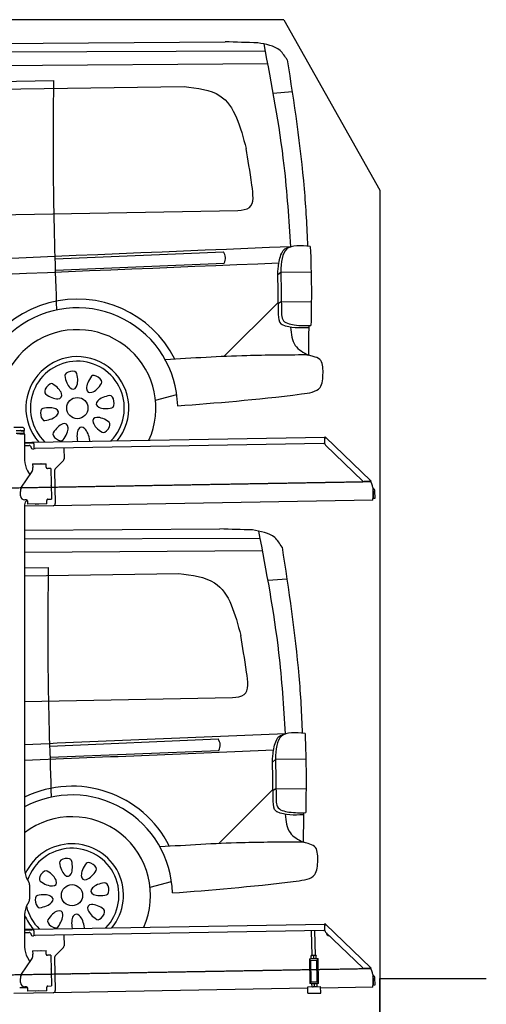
# Model space of a CAD drawing. Header units: millimetres. Extents: x 1073 to 6773, y 5641 to 12616.
# Tile 4 of 4: x 4585 to 6773, y 7995 to 12616. Entities that reach past the tile are written whole.
import ezdxf

# ---------------------------------------------------------------- set-up
doc = ezdxf.new("R2010")
doc.units = ezdxf.units.MM
doc.linetypes.add('GEN3', pattern=[6.25, 5, -1.25])
doc.layers.get('0').update_dxf_attribs({"lineweight": 25})
doc.layers.add('3', color=6, linetype='GEN3', lineweight=25)
doc.layers.add('Car', color=10, linetype='Continuous')

msp = doc.modelspace()

# ---------------------------------------------------------------- linework, layer by layer
for p, q in [((5822.8, 12615.9), (2672.8, 12615.9)), ((5822.8, 12615.9), (6272.8, 11815.9)), ((6272.8, 11815.9), (6272.8, 7665.9)), ((4597.6, 10702.5), (4557.6, 10702.5)), ((4603.4, 10686), (4567.7, 10686)), ((4603.4, 10674), (4567.7, 10674)), ((4592.2, 10686.5), (4604.6, 10686.5)), ((4603.4, 10686), (4605.6, 10686)), ((4605.6, 10674), (4603.4, 10674)), ((4605.6, 10674), (4605.6, 10686)), ((4607.6, 10689.5), (4607.6, 10692.5)), ((4584.6, 10672.5), (4572.6, 10672.5)), ((4584.6, 10672.5), (4606.6, 10672.5)), ((4607.6, 10671.5), (4607.6, 10549.5)), ((4607.6, 10632.3), (4641, 10632.8)), ((4641.1, 10628.8), (4607.6, 10628.3)), ((4641, 10632.8), (4651, 10633)), ((4651.1, 10629), (4641.1, 10628.8)), ((4651, 10633), (6015.8, 10656.8)), ((4651.2, 10625), (4651, 10633)), ((6017, 10658.5), (6015.6, 10657.1)), ((6017.4, 10655.4), (6015.6, 10657.1)), ((6016.1, 10625.9), (6015.7, 10648.4)), ((6016, 10650), (6015.8, 10656.8)), ((6017, 10658.5), (6018.8, 10656.8)), ((6018.9, 10653.9), (6017.4, 10655.4)), ((6018.8, 10656.8), (6020.3, 10655.3)), ((6018.9, 10653.9), (6019.2, 10654.3)), ((6019.2, 10654.3), (6020.3, 10655.3)), ((6020.3, 10655.3), (6229.5, 10453.3)), ((4607.6, 10617.2), (4628.8, 10617.6)), ((4639, 10607.8), (4639, 10606.8)), ((4644.1, 10601.9), (4649.1, 10602)), ((4651.2, 10625), (4651.5, 10608)), ((6011.4, 10626.8), (4656.6, 10603.1)), ((4791.5, 10605.5), (4792.4, 10554.6)), ((6193, 10451), (6019.2, 10618.9)), ((4789.6, 10547.5), (4751.2, 10507.7)), ((4593.6, 10422.1), (4639.7, 10490.5)), ((4621, 10499.5), (4632.4, 10479.7)), ((4645.3, 10530.9), (4708.3, 10532)), ((4645.3, 10530.9), (4645.6, 10514.9)), ((4645.7, 10510.7), (4645.6, 10514.9)), ((4669.8, 10531.8), (4683.8, 10532.1)), ((4708.6, 10516), (4708.3, 10532)), ((4708.6, 10516), (4708.6, 10515)), ((4713.7, 10510.1), (4714.7, 10510.1)), ((4730.7, 10510.4), (4714.7, 10510.1)), ((4730.7, 10510.4), (4733.2, 10366.4)), ((4748.4, 10500.5), (4751.1, 10344.7)), ((4732.3, 10445.4), (4732.6, 10431.4)), ((6222.7, 10448.5), (6200.2, 10448.1)), ((6228.5, 10452.3), (6228.1, 10451.9)), ((6229.6, 10450.4), (6228.1, 10451.9)), ((6229.5, 10453.3), (6228.5, 10452.3)), ((6229.5, 10453.3), (6231, 10451.9)), ((6231.4, 10448.7), (6229.6, 10450.4)), ((6231, 10451.9), (6232.8, 10450.1)), ((6231.4, 10448.7), (6232.8, 10450.1)), ((4587.9, 10381.9), (4587.6, 10401.9)), ((6240, 10420), (6240.9, 10368.7)), ((6242.3, 10403.2), (6242.9, 10370.8)), ((6250.9, 10371), (6250.3, 10403.3)), ((4616.3, 10362.4), (4608.3, 10362.2)), ((4621.4, 10357.5), (4621.6, 10342.5)), ((4711.3, 10361), (4711.3, 10360)), ((4711.6, 10344), (4711.3, 10360)), ((4717.2, 10366.1), (4716.2, 10366.1)), ((4717.2, 10366.1), (4733.2, 10366.4)), ((6241, 10360.7), (4741.3, 10334.5)), ((6241, 10360.7), (6240.9, 10368.7)), ((6242.9, 10370.8), (6250.9, 10371)), ((4607.6, 10339.5), (4607.6, 8629.1)), ((4741.3, 10334.5), (4607.6, 10332.2)), ((4711.6, 10344), (4621.6, 10342.5)), ((4673.6, 10342.9), (4659.6, 10342.6)), ((4621, 8579.1), (4627.2, 8568.3)), ((4630.6, 8555.8), (4630.6, 8489.2)), ((4627.2, 8476.7), (4621, 8465.8)), ((4607.6, 8415.8), (4607.6, 8264.5)), ((4651, 8348), (6015.8, 8371.8)), ((6017, 8373.5), (6015.6, 8372.1)), ((6017.4, 8370.4), (6015.6, 8372.1)), ((6016, 8365), (6015.8, 8371.8)), ((6017, 8373.5), (6018.8, 8371.8)), ((6018.9, 8368.9), (6017.4, 8370.4)), ((6018.8, 8371.8), (6020.3, 8370.3)), ((6018.9, 8368.9), (6019.2, 8369.3)), ((6019.2, 8369.3), (6020.3, 8370.3)), ((6020.3, 8370.3), (6229.5, 8168.3)), ((4607.6, 8347.3), (4641, 8347.8)), ((4641.1, 8343.8), (4607.6, 8343.3)), ((4607.6, 8332.2), (4628.8, 8332.6)), ((4639, 8322.8), (4639, 8321.8)), ((4641, 8347.8), (4651, 8348)), ((4651.1, 8344), (4641.1, 8343.8)), ((4651.2, 8340), (4651, 8348)), ((4651.2, 8340), (4651.5, 8323)), ((6011.4, 8341.8), (4656.6, 8318.1)), ((4791.5, 8320.5), (4792.4, 8269.6)), ((5955.4, 8224.1), (5953.4, 8340.7)), ((5971.4, 8224.3), (5969.4, 8341)), ((6016.1, 8340.9), (6015.7, 8363.4)), ((6193, 8166), (6019.2, 8333.9)), ((4644.1, 8316.9), (4649.1, 8317)), ((4645.3, 8245.9), (4708.3, 8247)), ((4645.3, 8245.9), (4645.6, 8229.9)), ((4645.7, 8225.7), (4645.6, 8229.9)), ((4669.8, 8246.8), (4683.8, 8247.1)), ((4708.6, 8231), (4708.3, 8247)), ((4708.6, 8231), (4708.6, 8230)), ((4713.7, 8225.1), (4714.7, 8225.1)), ((4730.7, 8225.4), (4714.7, 8225.1)), ((4730.7, 8225.4), (4733.2, 8081.4)), ((4789.6, 8262.5), (4751.2, 8222.7)), ((4593.6, 8137.1), (4639.7, 8205.5)), ((4621, 8214.5), (4632.4, 8194.7)), ((4748.4, 8215.5), (4751.1, 8059.7)), ((5943.7, 8209), (5948.7, 8209.1)), ((5943.7, 8209), (5943.8, 8201.1)), ((5948.8, 8201.1), (5943.8, 8201.1)), ((5943.8, 8201.1), (5943.9, 8193.1)), ((5943.9, 8193.1), (5945.4, 8108.1)), ((5948.7, 8209.1), (5978.7, 8209.7)), ((5948.8, 8201.1), (5978.8, 8201.7)), ((5952.1, 8101.2), (5950.4, 8201.2)), ((5952.2, 8224), (5951.4, 8223.6)), ((5951.6, 8210.7), (5951.4, 8222.5)), ((5952.4, 8209.2), (5951.7, 8209.6)), ((5974.7, 8224.4), (5952.2, 8224)), ((5963.6, 8210.9), (5963.4, 8222.7)), ((5974.7, 8224.4), (5975.4, 8224)), ((5974.9, 8209.6), (5975.7, 8210)), ((5975.6, 8211.1), (5975.4, 8222.9)), ((5979, 8101.6), (5977.3, 8201.6)), ((5978.7, 8209.7), (5983.7, 8209.7)), ((5983.8, 8201.7), (5978.8, 8201.7)), ((5983.8, 8201.7), (5983.7, 8209.7)), ((5983.9, 8193.7), (5983.8, 8201.7)), ((5985.4, 8108.8), (5983.9, 8193.7)), ((4732.3, 8160.4), (4732.6, 8146.4)), ((6222.7, 8163.5), (6200.2, 8163.1)), ((6228.5, 8167.3), (6228.1, 8166.9)), ((6229.6, 8165.4), (6228.1, 8166.9)), ((6229.5, 8168.3), (6228.5, 8167.3)), ((6229.5, 8168.3), (6231, 8166.9)), ((6231.4, 8163.7), (6229.6, 8165.4)), ((6231, 8166.9), (6232.8, 8165.1)), ((6231.4, 8163.7), (6232.8, 8165.1)), ((6240, 8135), (6240.9, 8083.7)), ((4587.9, 8096.9), (4587.6, 8116.9)), ((5945.4, 8108.1), (5945.6, 8100.1)), ((5945.6, 8100.1), (5950.6, 8100.2)), ((5945.6, 8100.1), (5945.7, 8092.1)), ((5950.7, 8092.2), (5945.7, 8092.1)), ((5950.6, 8100.2), (5980.6, 8100.7)), ((5950.7, 8092.2), (5980.7, 8092.7)), ((5952.1, 8101.2), (5979, 8101.6)), ((5954.5, 8092.2), (5953.7, 8091.8)), ((5953.7, 8090.7), (5953.9, 8078.9)), ((5957.6, 8100.3), (5957.6, 8101.3)), ((5965.7, 8090.9), (5965.9, 8079.1)), ((5973.6, 8100.6), (5973.6, 8101.6)), ((5977, 8092.6), (5977.7, 8092.2)), ((5977.7, 8091.1), (5977.9, 8079.3)), ((5980.6, 8100.7), (5985.6, 8100.8)), ((5985.7, 8092.8), (5980.7, 8092.7)), ((5985.6, 8100.8), (5985.4, 8108.8)), ((5985.7, 8092.8), (5985.6, 8100.8)), ((6242.3, 8118.2), (6242.9, 8085.8)), ((6250.9, 8086), (6250.3, 8118.3)), ((6272.8, 5765.9), (6272.8, 8115.9)), ((6272.8, 8115.9), (6772.8, 8115.9)), ((4741.3, 8049.5), (4556.6, 8046.3)), ((4621.4, 8072.5), (4584.6, 8072.5)), ((4616.3, 8077.4), (4608.3, 8077.2)), ((4621.4, 8072.5), (4621.6, 8057.5)), ((4711.6, 8059), (4621.6, 8057.5)), ((4673.6, 8057.9), (4659.6, 8057.6)), ((4711.3, 8076), (4711.3, 8075)), ((4711.6, 8059), (4711.3, 8075)), ((4717.2, 8081.1), (4716.2, 8081.1)), ((4717.2, 8081.1), (4733.2, 8081.4)), ((5936.1, 8070.4), (4741.3, 8049.5)), ((5936, 8077.1), (5996, 8078.1)), ((5936.5, 8047.1), (5936, 8077.1)), ((5936.5, 8047.1), (5996.5, 8048.1)), ((5954.7, 8077.4), (5954, 8077.8)), ((5977.2, 8077.8), (5978, 8078.3)), ((5996.5, 8048.1), (5996, 8078.1)), ((6241, 8075.7), (5996.1, 8071.4)), ((6241, 8075.7), (6240.9, 8083.7)), ((6242.9, 8085.8), (6250.9, 8086))]:
    msp.add_line(p, q)
for centre, radius, start, end in [((4589.6, 10686.5), 1, 48.5904, 210), ((4589.6, 10674), 1, 180, 311.4096), ((4592.2, 10689.5), 3, 228.5904, 270), ((4592.2, 10671), 3, 90, 131.4096), ((4597.6, 10692.5), 10, 0, 90), ((4604.6, 10689.5), 3, 270, 0), ((4604.6, 10671), 3, 22.0009, 90), ((4606.6, 10671.5), 1, 0, 90), ((6011.3, 10631.8), 5, 271, 342.4709), ((6020.7, 10648.5), 5, 129.2435, 181), ((4629, 10607.6), 10, 1, 91), ((4644, 10606.9), 5, 181, 271), ((4649, 10607), 5, 271, 327.7633), ((4656.5, 10608.1), 5, 181, 271), ((6026.1, 10626.1), 10, 181, 226), ((4707.6, 10549.5), 100, 180, 210), ((4782.4, 10554.4), 10, 316, 1), ((4610.7, 10510), 35, 326, 1), ((4669.8, 10530.8), 1, 91, 151), ((4683.8, 10531.1), 1, 31, 91), ((4713.6, 10515.1), 5, 181, 271), ((4758.4, 10500.7), 10, 136, 181), ((4731.3, 10445.4), 1, 1, 61), ((6200, 10458.1), 10, 226, 271), ((6222.6, 10453.5), 5, 271, 322.7565), ((6190, 10419.1), 50, 1, 41.0686), ((4622.6, 10402.5), 35, 146, 181), ((4731.6, 10431.4), 1, 301, 1), ((6234.3, 10403), 16, 1, 68.9757), ((6234.3, 10403), 8, 1, 42.4096), ((4607.9, 10382.2), 20, 181, 271), ((4632.6, 10339.5), 25, 120.6872, 180), ((4616.4, 10357.4), 5, 12.537, 91), ((4716.3, 10361.1), 5, 91, 181), ((4659.6, 10343.6), 1, 211, 271), ((4673.6, 10343.9), 1, 271, 331), ((4741.1, 10344.5), 10, 271, 1), ((4707.6, 8629.1), 100, 180, 210), ((4605.6, 8555.8), 25, 0, 30), ((4707.6, 8415.8), 100, 150, 180), ((4605.6, 8489.2), 25, 330, 0), ((6020.7, 8363.5), 5, 129.2435, 181), ((4629, 8322.6), 10, 1, 91), ((4644, 8321.9), 5, 181, 271), ((4649, 8322), 5, 271, 327.7633), ((4656.5, 8323.1), 5, 181, 271), ((6011.3, 8346.8), 5, 271, 342.4709), ((6026.1, 8341.1), 10, 181, 226), ((6035.1, 8329.7), 12.5, 175.968, 276.032), ((4707.6, 8264.5), 100, 180, 210), ((4610.7, 8225), 35, 326, 1), ((4669.8, 8245.8), 1, 91, 151), ((4683.8, 8246.1), 1, 31, 91), ((4713.6, 8230.1), 5, 181, 271), ((4782.4, 8269.4), 10, 316, 1), ((4758.4, 8215.7), 10, 136, 181), ((4622.6, 8117.5), 35, 146, 181), ((4731.3, 8160.4), 1, 1, 61), ((4731.6, 8146.4), 1, 301, 1), ((6200, 8173.1), 10, 226, 271), ((6222.6, 8168.5), 5, 271, 322.7565), ((6190, 8134.1), 50, 1, 41.0686), ((6234.3, 8118), 16, 1, 68.9757), ((4607.9, 8097.2), 20, 181, 271), ((6234.3, 8118), 8, 1, 42.4096), ((4616.4, 8072.4), 5, 12.537, 91), ((4659.6, 8058.6), 1, 211, 271), ((4673.6, 8058.9), 1, 271, 331), ((4716.3, 8076.1), 5, 91, 181), ((4741.1, 8059.5), 10, 271, 1)]:
    msp.add_arc(centre, radius, start, end)
for points, knots in [([(6017.3, 10652.1), (6017.1, 10652.2), (6017, 10652.2), (6016.5, 10652.5), (6016.3, 10652.6), (6016.1, 10652.7), (6016, 10652.7), (6015.9, 10652.8), (6015.9, 10652.8), (6015.9, 10652.8)], [0.5739587, 0.5739587, 0.5739587, 0.5739587, 0.6092825, 0.6092825, 0.6845767, 0.6845767, 0.7347196, 0.7347196, 0.7882871, 0.7882871, 0.7882871, 0.7882871]), ([(6018.4, 10653.1), (6018.3, 10653), (6018.1, 10652.9), (6017.8, 10652.6), (6017.7, 10652.5), (6017.6, 10652.4)], [0, 0, 0, 0, 0.0561983, 0.0561983, 0.1123863, 0.1123863, 0.1123863, 0.1123863]), ([(6020.3, 10655.3), (6020.3, 10655.3), (6020.3, 10655.2), (6020.4, 10655), (6020.3, 10654.8), (6019.9, 10654.4), (6019.7, 10654.2), (6019.3, 10653.8), (6019.1, 10653.6), (6018.8, 10653.4), (6018.6, 10653.2), (6018.4, 10653.1)], [0, 0, 0, 0, 0.0783959, 0.0783959, 0.2325433, 0.2325433, 0.3832567, 0.3832567, 0.4558696, 0.4558696, 0.5284931, 0.5284931, 0.5284931, 0.5284931]), ([(6019, 10653.5), (6019, 10653.6), (6019, 10653.7), (6019, 10653.8), (6019, 10653.8), (6018.9, 10653.8), (6018.9, 10653.9), (6018.9, 10653.9)], [0.170101, 0.170101, 0.170101, 0.170101, 0.2190838, 0.2190838, 0.2443424, 0.2443424, 0.2702641, 0.2702641, 0.2702641, 0.2702641]), ([(6226.6, 10450.5), (6226.7, 10450.7), (6226.8, 10450.8), (6227.1, 10451.1), (6227.2, 10451.2), (6227.3, 10451.4)], [0, 0, 0, 0, 0.0559258, 0.0559258, 0.1118618, 0.1118618, 0.1118618, 0.1118618]), ([(6227.3, 10451.4), (6227.4, 10451.6), (6227.6, 10451.8), (6228, 10452.3), (6228.2, 10452.6), (6228.7, 10453.1), (6228.9, 10453.3), (6229.2, 10453.4), (6229.2, 10453.4), (6229.4, 10453.4), (6229.4, 10453.4), (6229.5, 10453.3)], [0, 0, 0, 0, 0.0765895, 0.0765895, 0.2269961, 0.2269961, 0.3763352, 0.3763352, 0.4507859, 0.4507859, 0.5253306, 0.5253306, 0.5253306, 0.5253306]), ([(6228.1, 10451.9), (6228, 10451.9), (6228, 10452), (6227.9, 10452), (6227.8, 10452), (6227.7, 10452)], [0, 0, 0, 0, 0.0395192, 0.0395192, 0.1013995, 0.1013995, 0.1013995, 0.1013995]), ([(6017.3, 8367.1), (6017.1, 8367.2), (6017, 8367.2), (6016.5, 8367.5), (6016.3, 8367.6), (6016.1, 8367.7), (6016, 8367.7), (6015.9, 8367.8), (6015.9, 8367.8), (6015.9, 8367.8)], [0.5739587, 0.5739587, 0.5739587, 0.5739587, 0.6092825, 0.6092825, 0.6845767, 0.6845767, 0.7347196, 0.7347196, 0.7882871, 0.7882871, 0.7882871, 0.7882871]), ([(6018.4, 8368.1), (6018.3, 8368), (6018.1, 8367.9), (6017.8, 8367.6), (6017.7, 8367.5), (6017.6, 8367.4)], [0, 0, 0, 0, 0.0561983, 0.0561983, 0.1123863, 0.1123863, 0.1123863, 0.1123863]), ([(6020.3, 8370.3), (6020.3, 8370.3), (6020.3, 8370.2), (6020.4, 8370), (6020.3, 8369.8), (6019.9, 8369.4), (6019.7, 8369.2), (6019.3, 8368.8), (6019.1, 8368.6), (6018.8, 8368.4), (6018.6, 8368.2), (6018.4, 8368.1)], [0, 0, 0, 0, 0.0783959, 0.0783959, 0.2325433, 0.2325433, 0.3832567, 0.3832567, 0.4558696, 0.4558696, 0.5284931, 0.5284931, 0.5284931, 0.5284931]), ([(6019, 8368.5), (6019, 8368.6), (6019, 8368.7), (6019, 8368.8), (6019, 8368.8), (6018.9, 8368.8), (6018.9, 8368.9), (6018.9, 8368.9)], [0.170101, 0.170101, 0.170101, 0.170101, 0.2190838, 0.2190838, 0.2443424, 0.2443424, 0.2702641, 0.2702641, 0.2702641, 0.2702641]), ([(6226.6, 8165.5), (6226.7, 8165.7), (6226.8, 8165.8), (6227.1, 8166.1), (6227.2, 8166.2), (6227.3, 8166.4)], [0, 0, 0, 0, 0.0559258, 0.0559258, 0.1118618, 0.1118618, 0.1118618, 0.1118618]), ([(6227.3, 8166.4), (6227.4, 8166.6), (6227.6, 8166.8), (6228, 8167.3), (6228.2, 8167.6), (6228.7, 8168.1), (6228.9, 8168.3), (6229.2, 8168.4), (6229.2, 8168.4), (6229.4, 8168.4), (6229.4, 8168.4), (6229.5, 8168.3)], [0, 0, 0, 0, 0.0765895, 0.0765895, 0.2269961, 0.2269961, 0.3763352, 0.3763352, 0.4507859, 0.4507859, 0.5253306, 0.5253306, 0.5253306, 0.5253306]), ([(6228.1, 8166.9), (6228, 8166.9), (6228, 8167), (6227.9, 8167), (6227.8, 8167), (6227.7, 8167)], [0, 0, 0, 0, 0.0395192, 0.0395192, 0.1013995, 0.1013995, 0.1013995, 0.1013995])]:
    msp.add_open_spline(points, degree=3, knots=knots)
for points in [[(4621.4, 10357.5), (4621.3, 10357.8), (4621.3, 10358.1), (4621.2, 10358.4)], [(4621.4, 8072.5), (4621.3, 8072.8), (4621.3, 8073.1), (4621.2, 8073.4)]]:
    msp.add_open_spline(points, degree=3)
for points, weights in [([(5963.4, 8222.7), (5957.4, 8224.6), (5951.4, 8222.5)], [1, 1.15470053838, 1]), ([(5951.4, 8222.5), (5951.4, 8223.6), (5951.4, 8223.6)], [1, 1.07735026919, 1.07735026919]), ([(5951.6, 8210.7), (5957.7, 8208.8), (5963.6, 8210.9)], [1, 1.15470053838, 1]), ([(5951.7, 8209.6), (5951.7, 8209.6), (5951.6, 8210.7)], [1.07735026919, 1.07735026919, 1]), ([(5975.4, 8222.9), (5969.4, 8224.8), (5963.4, 8222.7)], [1, 1.15470053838, 1]), ([(5963.6, 8210.9), (5969.7, 8209), (5975.6, 8211.1)], [1, 1.15470053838, 1]), ([(5975.4, 8224), (5975.4, 8224), (5975.4, 8222.9)], [1.07735026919, 1.07735026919, 1]), ([(5975.6, 8211.1), (5975.7, 8210), (5975.7, 8210)], [1, 1.07735026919, 1.07735026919]), ([(5965.7, 8090.9), (5959.7, 8092.8), (5953.7, 8090.7)], [1, 1.15470053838, 1]), ([(5953.7, 8090.7), (5953.7, 8091.8), (5953.7, 8091.8)], [1, 1.07735026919, 1.07735026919]), ([(5977.7, 8091.1), (5971.7, 8093), (5965.7, 8090.9)], [1, 1.15470053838, 1]), ([(5977.7, 8092.2), (5977.7, 8092.2), (5977.7, 8091.1)], [1.07735026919, 1.07735026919, 1]), ([(5953.9, 8078.9), (5960, 8077), (5965.9, 8079.1)], [1, 1.15470053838, 1]), ([(5954, 8077.8), (5954, 8077.8), (5953.9, 8078.9)], [1.07735026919, 1.07735026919, 1]), ([(5965.9, 8079.1), (5972, 8077.2), (5977.9, 8079.3)], [1, 1.15470053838, 1]), ([(5977.9, 8079.3), (5978, 8078.3), (5978, 8078.3)], [1, 1.07735026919, 1.07735026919])]:
    msp.add_rational_spline(points, weights, degree=2)
at = {"layer": '3'}
for p, q in [((1175.3, 10360.3), (6230.5, 10448.5)), ((1175.3, 8075.3), (6230.4, 8163.5))]:
    msp.add_line(p, q, dxfattribs=at)
at = {"layer": 'Car'}
for p, q in [((3346.9, 12497.3), (5548.1, 12511.9)), ((3310.5, 12460.8), (5737, 12469)), ((2849.5, 12388.5), (5748, 12411.1)), ((3572.3, 12276.7), (5355.3, 12302.4)), ((3701.1, 12312.6), (4744.3, 12330.7)), ((5862.3, 12276.9), (5774, 12270)), ((3545.3, 11682.6), (5607.2, 11720.9)), ((4751.1, 11493), (5540, 11526.5)), ((4752.7, 11440.8), (5544, 11472.9)), ((5798.6, 11233.1), (5794.9, 11430.5)), ((5808.6, 11429.8), (5795.2, 11418)), ((5808.6, 11432.3), (5812, 11238.5)), ((5951.2, 11430.9), (5808.6, 11429.8)), ((5797.5, 11291), (5542.6, 11035.2)), ((5811, 11292.2), (5797.6, 11284)), ((5952.2, 11290.6), (5811, 11292.2)), ((5221.1, 10831.1), (5321.1, 10856.9)), ((4607.6, 10219.9), (5523.2, 10225.9)), ((4607.6, 10179.3), (5712.1, 10183)), ((4607.6, 10116.4), (5723.1, 10125.1)), ((4607.6, 10042.9), (4719.5, 10044.8)), ((4607.6, 10006), (5330.4, 10016.4)), ((5837.4, 9991), (5749.2, 9984.1)), ((4607.6, 9416.9), (5582.4, 9435)), ((4726.3, 9207), (5515.1, 9240.6)), ((4727.9, 9154.8), (5519.1, 9187)), ((5773.7, 8947.2), (5770.1, 9144.5)), ((5783.8, 9143.8), (5770.3, 9132)), ((5783.8, 9146.3), (5787.1, 8952.6)), ((5926.3, 9145), (5783.8, 9143.8)), ((5772.6, 9005), (5517.7, 8749.2)), ((5786.2, 9006.3), (5772.8, 8998)), ((5927.4, 9004.7), (5786.2, 9006.3)), ((5196.2, 8545.1), (5296.3, 8570.9))]:
    msp.add_line(p, q, dxfattribs=at)
for centre in [(4854.9, 10793.1), (4830, 8507.2)]:
    msp.add_circle(centre, 49.8, dxfattribs=at)
for centre, radius, start, end in [((4854.9, 10793.1), 511.4, 26.6471, 183.8174), ((4854.9, 10793.1), 470.6, 1.2902, 184.0237), ((4854.9, 10793.1), 368.2, 335.8432, 192.2511), ((4854.9, 10793.1), 241.5, 320.6057, 221.3943), ((4854.9, 10793.1), 220.3, 315.7274, 226.2726), ((4854.9, 10793.1), 368.2, 250.4758, 250.5274), ((4830, 8507.2), 511.4, 26.6471, 115.7857), ((4830, 8507.2), 470.6, 1.2902, 118.2114), ((4830, 8507.2), 368.2, 335.9311, 127.1711), ((4830, 8507.2), 241.5, 320.7649, 155.6072), ((4830, 8507.2), 220.3, 315.9162, 161.188), ((4830, 8507.2), 241.5, 202.9163, 221.2351), ((4830, 8507.2), 220.3, 193.5218, 226.0838), ((4830, 8507.2), 368.2, 254.5561, 254.6373), ((4830, 8507.2), 368.2, 269.2081, 272.7919)]:
    msp.add_arc(centre, radius, start, end, dxfattribs=at)
for centre, major_axis, ratio, start_param, end_param in [((4824.6, 10950.4), (-28.3, -4.9), 0.518455, 3.141593, 6.283185), ((4825.9, 10943.6), (-11.9, 61.6), 0.461408, 1.451723, 4.813727), ((4722.3, 10882.9), (-16.6, -23.5), 0.518455, 3.141593, 6.283185), ((4728, 10879), (-51.9, 35.1), 0.461408, 1.451723, 4.813727), ((4940.8, 10920), (35.1, 51.9), 0.461408, 1.451723, 4.813727), ((4944.7, 10925.7), (-23.5, 16.6), 0.518455, 3.141593, 6.283185), ((5005.4, 10822.1), (61.6, 11.9), 0.461408, 1.451723, 4.813727), ((5012.1, 10823.4), (-4.9, 28.3), 0.518455, 3.141593, 6.283185), ((4697.6, 10762.8), (4.9, -28.3), 0.518455, 3.141593, 6.283185), ((4704.4, 10764.1), (-61.6, -11.9), 0.461408, 1.451723, 4.813727), ((4768.9, 10666.2), (-35.1, -51.9), 0.461408, 1.451723, 4.813727), ((4981.8, 10707.2), (51.9, -35.1), 0.461408, 1.451723, 4.813727), ((4987.5, 10703.3), (16.6, 23.5), 0.518455, 3.141593, 6.283185), ((4765.1, 10660.5), (23.5, -16.6), 0.518455, 3.141593, 6.283185), ((4883.9, 10642.6), (11.9, -61.6), 0.461408, 1.451723, 4.721423), ((4885.1, 10635.8), (28.3, 4.9), 0.518455, 6.075379, 6.283185), ((4799.8, 8664.4), (-28.3, -4.9), 0.518455, 3.141593, 6.283185), ((4801, 8657.7), (-11.9, 61.6), 0.461408, 1.451723, 4.813727), ((4915.9, 8634.1), (35.1, 51.9), 0.461408, 1.451723, 4.813727), ((4919.8, 8639.8), (-23.5, 16.6), 0.518455, 3.141593, 6.283185), ((4697.4, 8597), (-16.6, -23.5), 0.518455, 3.141593, 6.283185), ((4703.1, 8593.1), (-51.9, 35.1), 0.461408, 1.451723, 4.813727), ((4980.5, 8536.1), (61.6, 11.9), 0.461408, 1.451723, 4.813727), ((4987.3, 8537.4), (-4.9, 28.3), 0.518455, 3.141593, 6.283185), ((4672.7, 8476.9), (4.9, -28.3), 0.518455, 3.141593, 6.283185), ((4679.5, 8478.2), (-61.6, -11.9), 0.461408, 1.451723, 4.813727), ((4956.9, 8421.2), (51.9, -35.1), 0.461408, 1.451723, 4.813727), ((4744.1, 8380.2), (-35.1, -51.9), 0.461408, 1.451723, 4.813727), ((4859, 8356.7), (11.9, -61.6), 0.461408, 1.451723, 4.713135), ((4962.6, 8417.3), (16.6, 23.5), 0.518455, 3.141593, 6.283185), ((4740.2, 8374.6), (23.5, -16.6), 0.518455, 3.141593, 6.283185), ((4860.3, 8349.9), (28.3, 4.9), 0.518455, 6.108821, 6.283185)]:
    msp.add_ellipse(centre, major_axis=major_axis, ratio=ratio, start_param=start_param, end_param=end_param, dxfattribs=at)
for points in [[(5701.2, 12507.1), (5548.1, 12511.9)], [(5839.5, 12427.2), (5805.3, 12471.3), (5701.2, 12507.1)], [(5856.2, 11550.2), (5825.2, 11930.9), (5730.7, 12502)], [(4758.8, 11253.8), (4743.9, 11819), (4744.3, 12330.7)], [(5355.3, 12302.4), (5523.4, 12259.1), (5646.1, 12011.6)], [(5607.2, 11720.9), (5661.7, 11734.4), (5673.7, 11839.2), (5646.1, 12011.6)], [(5947.5, 11551.7), (5836.9, 11539.9), (5808.6, 11432.3)], [(5947.5, 11551.7), (5952.3, 11355.8), (5950.5, 11180.6)], [(5544, 11472.9), (5550.1, 11500.3), (5540, 11526.5)], [(5794.9, 11430.5), (5797.8, 11455.7), (5813.2, 11520), (5820.5, 11533)], [(5820.5, 11533), (5823.7, 11536.4), (5843.6, 11546.8), (5856.2, 11550.2)], [(5815.7, 11184.5), (5811.8, 11187.2), (5798.6, 11233.1)], [(5812, 11238.5), (5817.9, 11208.6), (5872.2, 11183.6), (5950.5, 11180.6)], [(5939.9, 11170.4), (5817, 11183.9), (5815.7, 11184.5)], [(5854.7, 11172.7), (5877.2, 11087), (5939.1, 11041.4)], [(5927.4, 11042.5), (5649.7, 11039.1), (5267.3, 11019.7)], [(5961.6, 11035.6), (5939.1, 11041.4), (5927.4, 11042.5)], [(6007.3, 10958.8), (5992.1, 11021.9), (5961.6, 11035.6)], [(5325.3, 10803.7), (5906.7, 10859.4), (5993.1, 10889.9), (6007.3, 10958.8)], [(5676.3, 10221.2), (5523.2, 10225.9)], [(5814.7, 10141.3), (5780.4, 10185.3), (5676.3, 10221.2)], [(5831.4, 9264.3), (5800.3, 9645), (5705.8, 10216.1)], [(4734, 8967.8), (4719.1, 9533), (4719.5, 10044.8)], [(5330.4, 10016.4), (5498.5, 9973.2), (5621.2, 9725.7)], [(5582.4, 9435), (5636.9, 9448.5), (5648.8, 9553.2), (5621.2, 9725.7)], [(5770.1, 9144.5), (5773, 9169.7), (5788.4, 9234.1), (5795.7, 9247.1)], [(5922.6, 9265.8), (5812.1, 9254), (5783.8, 9146.3)], [(5795.7, 9247.1), (5798.9, 9250.4), (5818.7, 9260.9), (5831.4, 9264.3)], [(5922.6, 9265.8), (5927.5, 9069.9), (5925.7, 8894.7)], [(5519.1, 9187), (5525.2, 9214.4), (5515.1, 9240.6)], [(5790.8, 8898.6), (5786.9, 8901.3), (5773.7, 8947.2)], [(5787.1, 8952.6), (5793, 8922.7), (5847.4, 8897.6), (5925.7, 8894.7)], [(5915, 8884.4), (5792.1, 8898), (5790.8, 8898.6)], [(5829.9, 8886.8), (5852.3, 8801), (5914.3, 8755.4)], [(5902.6, 8756.6), (5624.8, 8753.2), (5242.4, 8733.8)], [(5936.8, 8749.7), (5914.3, 8755.4), (5902.6, 8756.6)], [(5982.4, 8672.8), (5967.2, 8736), (5936.8, 8749.7)], [(5300.5, 8517.8), (5881.8, 8573.5), (5968.3, 8604), (5982.4, 8672.8)]]:
    msp.add_spline(points, degree=3, dxfattribs=at)
for points, knots in [([(5839.5, 12427.2), (5870.3, 12225.9), (5914.7, 11935.4), (5931.2, 11642.9), (5934.5, 11552.9)], [0, 0, 0, 0, 610.062173, 880.226411, 880.226411, 880.226411, 880.226411]), ([(5856.2, 11550.2), (4783.8, 11505.9), (3510.9, 11453.3), (2189.8, 11395.1), (1989.3, 11362.7)], [0, 0, 0, 0, 3254.386517, 3862.731679, 3862.731679, 3862.731679, 3862.731679]), ([(5800.1, 11473.4), (4749.2, 11430), (3560.9, 11380.8), (2330.5, 11326.8), (2191.1, 11313.2)], [65.401558, 65.401558, 65.401558, 65.401558, 3254.386517, 3669.289716, 3669.289716, 3669.289716, 3669.289716]), ([(5814.7, 10141.3), (5845.4, 9939.9), (5889.8, 9649.5), (5906.4, 9356.9), (5909.7, 9267)], [0, 0, 0, 0, 610.062173, 880.226411, 880.226411, 880.226411, 880.226411])]:
    msp.add_open_spline(points, degree=3, knots=knots, dxfattribs=at)
for points in [[(5939.8, 11180.4), (5939.7, 11134.1), (5939.5, 11087.7), (5939.1, 11041.4)], [(5831.4, 9264.3), (5424.1, 9247.4), (5016.8, 9230.6), (4607.6, 9213.6)], [(5775.3, 9187.5), (5386.7, 9171.4), (4998, 9155.4), (4607.6, 9139.1)], [(5915, 8894.5), (5914.9, 8848.1), (5914.6, 8801.8), (5914.3, 8755.4)]]:
    msp.add_open_spline(points, degree=3, dxfattribs=at)

doc.saveas('drawing.dxf')
